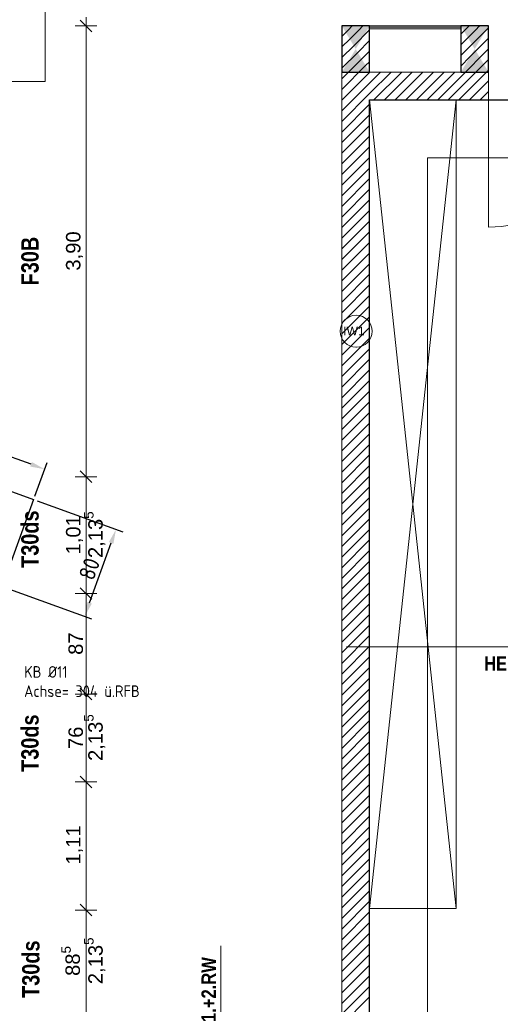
# Model space of a CAD drawing. Header units: millimetres. Extents: x 634730 to 711346, y 362082 to 425615.
# Tile 50 of 160: x 667599 to 671758, y 389757 to 398273. Entities that reach past the tile are written whole.
import ezdxf
from ezdxf.enums import TextEntityAlignment as Align

# ---------------------------------------------------------------- set-up
doc = ezdxf.new("R2010")
doc.units = ezdxf.units.MM
doc.header["$LTSCALE"] = 50
for name, pattern in [('Strichlinie', [0.4, 0.3, -0.1]), ('Strichlinie_ lang', [0.529167, 0.3175, -0.211667]), ('Strichpunktlinie', [0.335139, 0.176389, -0.088194, 0, -0.070556])]:
    doc.linetypes.add(name, pattern=pattern)
for name, color, linetype in [('1_DB-Lüftung', 30, 'Continuous'), ('1_EG', 7, 'Continuous'), ('A_Bemaßung', 7, 'Continuous'), ('A_Beschriftung', 7, 'Continuous'), ('A_Brandschutz', 7, 'Continuous'), ('A_Dach Belag', 7, 'Continuous'), ('A_Decken', 7, 'Continuous'), ('A_Deckenspiegel', 7, 'Continuous'), ('A_Möblierung fest', 7, 'Continuous'), ('A_Raumflächen', 7, 'Continuous'), ('A_Statik', 7, 'Continuous'), ('A_Wände', 7, 'Continuous')]:
    doc.layers.add(name, color=color, linetype=linetype)
doc.styles.add('ERSTELLTER_STIL_1', font='ARIALN.TTF')
doc.styles.add('ERSTELLTER_STIL_2', font='ARIALNB.TTF')
doc.styles.add('ROMAN', font='ISOCP')
doc.styles.get("Standard").update_dxf_attribs({"font": 'isocp.shx', "height": 140})
doc.dimstyles.get("Standard").update_dxf_attribs({"dimtxt": 0.115, "dimasz": 0.0575, "dimexe": 0.1, "dimexo": 0.125, "dimgap": 0.09, "dimtad": 1, "dimdec": 4, "dimzin": 1, "dimdsep": 46, "dimtxsty": 'ROMAN', "dimblk1": 'OBLIQUE', "dimblk2": 'OBLIQUE', "dimsah": 1, "dimcen": 0.0762, "dimaunit": 1, "dimadec": 0, "dimazin": 0, "dimtfac": 1, "dimtdec": 4, "dimtofl": 0, "dimtmove": 2, "dimatfit": 3, "dimfxl": 1, "dimtolj": 1, "dimtzin": 1, "dimarcsym": 0})

# ---------------------------------------------------------------- blocks, each defined once
blk = doc.blocks.new('*D949')
at = {"layer": '1_EG', "color": 0, "lineweight": -2, "transparency": 16777216}
for p, q in [((667749.3, 394111.3), (668491.8, 393843.8)), ((668204.2, 393230), (668390.6, 393747.4)), ((667478.1, 393358.7), (668220.6, 393091.2))]:
    blk.add_line(p, q, dxfattribs=at)
at = {"layer": '1_EG', "color": 0, "transparency": 16777216}
for points in [[(668371, 393754.4), (668410.2, 393740.3), (668433, 393865)], [(668184.6, 393237), (668223.8, 393222.9), (668161.8, 393112.4)]]:
    blk.add_solid(points, dxfattribs=at)
at = {"layer": 'Defpoints', "color": 0, "transparency": 16777216}
for p in [(667719.9, 394121.9), (668433, 393865), (667448.7, 393369.3)]:
    blk.add_point(p, dxfattribs=at)
at = {"layer": '1_EG', "color": 0, "transparency": 16777216, "insert": (668202.2, 393523), "char_height": 140, "attachment_point": 5, "rotation": 70.18369}
blk.add_mtext('80', dxfattribs=at)
blk = doc.blocks.new('*D950')
at = {"layer": '1_EG', "color": 0, "lineweight": -2, "transparency": 16777216}
for p, q in [((665343.5, 395019.8), (665449.9, 395312)), ((667698.1, 394427.5), (665546, 395210.5)), ((667730.6, 394151.3), (667836.9, 394443.5))]:
    blk.add_line(p, q, dxfattribs=at)
at = {"layer": '1_EG', "color": 0, "transparency": 16777216}
for points in [[(665553.1, 395230.1), (665538.8, 395191), (665428.5, 395253.3)], [(667705.2, 394447.1), (667691, 394407.9), (667815.5, 394384.8)]]:
    blk.add_solid(points, dxfattribs=at)
at = {"layer": 'Defpoints', "color": 0, "transparency": 16777216}
for p in [(665428.5, 395253.3), (665332.9, 394990.4), (667719.9, 394121.9)]:
    blk.add_point(p, dxfattribs=at)
at = {"layer": '1_EG', "color": 0, "transparency": 16777216, "insert": (666656.6, 394914.2), "char_height": 140, "attachment_point": 5, "rotation": 340.00643}
blk.add_mtext('254', dxfattribs=at)
blk = doc.blocks.new('A$C85d2cf1a')
at = {"layer": 'A_Bemaßung', "color": 7, "linetype": 'Continuous', "lineweight": 13}
for p, q in [((22.1915, 36.1371), (22.1915, 36.2121)), ((22.2852, 36.1371), (22.0977, 36.1371)), ((22.2415, 36.0871), (22.1415, 36.1871)), ((22.1915, 32.2374), (22.1915, 36.1371)), ((22.1415, 32.2874), (22.2415, 32.1874)), ((22.1415, 32.2874), (22.2415, 32.1874)), ((22.2852, 32.2374), (22.0977, 32.2374)), ((22.2852, 32.2374), (22.0977, 32.2374)), ((22.1915, 31.2274), (22.1915, 32.2374)), ((22.1415, 31.2774), (22.2415, 31.1774)), ((22.1415, 31.2774), (22.2415, 31.1774)), ((22.2852, 31.2274), (22.0977, 31.2274)), ((22.2852, 31.2274), (22.0977, 31.2274)), ((22.1915, 30.3574), (22.1915, 31.2274)), ((22.1415, 30.4074), (22.2415, 30.3074)), ((22.1415, 30.4074), (22.2415, 30.3074)), ((22.2852, 30.3574), (22.0977, 30.3574)), ((22.2852, 30.3574), (22.0977, 30.3574)), ((22.1915, 29.5974), (22.1915, 30.3574)), ((22.1415, 29.6474), (22.2415, 29.5474)), ((22.1415, 29.6474), (22.2415, 29.5474)), ((22.2852, 29.5974), (22.0977, 29.5974)), ((22.2852, 29.5974), (22.0977, 29.5974)), ((22.1915, 28.4891), (22.1915, 29.5974)), ((22.1415, 28.5391), (22.2415, 28.4391)), ((22.1415, 28.5391), (22.2415, 28.4391)), ((22.2852, 28.4891), (22.0977, 28.4891)), ((22.2852, 28.4891), (22.0977, 28.4891)), ((22.1915, 27.6041), (22.1915, 28.4891))]:
    blk.add_line(p, q, dxfattribs=at)
at = {"layer": 'A_Beschriftung', "color": 7, "linetype": 'Continuous', "lineweight": 13}
for p in [(24.5288, 33.3567), (24.5288, 33.3576)]:
    blk.add_line(p, (24.5288, 33.3576), dxfattribs=at)
at = {"layer": 'A_Beschriftung', "color": 7, "linetype": 'Continuous', "lineweight": 13, "flags": 128}
blk.add_lwpolyline([(24.6671, 33.4959, 1), (24.3905, 33.4959, 1)], format="xyb", close=True, dxfattribs=at)
at = {"layer": 'A_Brandschutz', "color": 1, "linetype": 'Continuous', "lineweight": 18}
blk.add_line((23.3581, 28.1787), (23.3565, 27.3672), dxfattribs=at)
at = {"layer": 'A_Dach Belag', "color": 7, "linetype": 'Strichlinie_ lang', "lineweight": 18}
for p, q in [((21.8386, 35.6573), (21.8386, 42.5836)), ((6.8406, 35.6573), (21.8386, 35.6573))]:
    blk.add_line(p, q, dxfattribs=at)
at = {"layer": 'A_Decken', "color": 7, "linetype": 'Strichlinie_ lang', "lineweight": 25}
for p, q in [((24.6449, 27.0333), (24.6449, 35.4974)), ((24.6449, 35.4974), (38.2849, 35.4974))]:
    blk.add_line(p, q, dxfattribs=at)
at = {"layer": 'A_Deckenspiegel', "color": 7, "linetype": 'Strichlinie', "lineweight": 13}
for p, q in [((25.1449, 34.9973), (30.8449, 34.9973)), ((25.1449, 27.3445), (25.1449, 34.9973))]:
    blk.add_line(p, q, dxfattribs=at)
at = {"layer": 'A_Möblierung fest', "color": 7, "linetype": 'Continuous', "lineweight": 18}
for p, q in [((24.6449, 35.4974), (24.6447, 28.5021)), ((24.6447, 28.5021), (25.3949, 35.4974)), ((25.3896, 35.4974), (24.6449, 35.4974)), ((25.3947, 28.5021), (24.6449, 35.4974)), ((25.3947, 28.5021), (25.3949, 35.4974)), ((24.6447, 28.5021), (25.3947, 28.5021))]:
    blk.add_line(p, q, dxfattribs=at)
at = {"layer": 'A_Statik', "color": 7, "linetype": 'Strichpunktlinie', "lineweight": 13}
blk.add_line((24.4449, 30.7677), (31.4649, 30.7677), dxfattribs=at)
at = {"layer": 'A_Wände', "color": 7, "linetype": 'Continuous', "lineweight": 18}
for p, q in [((24.4049, 36.1374), (24.6449, 36.1374)), ((24.4049, 36.1374), (24.4049, 27.0333)), ((24.6449, 36.1249), (24.6449, 36.1374)), ((24.6449, 36.1249), (24.6449, 36.1374)), ((25.4349, 36.1374), (24.6449, 36.1374)), ((24.6449, 36.1124), (24.6449, 36.1249)), ((25.4349, 36.1249), (24.6449, 36.1249)), ((24.6449, 36.1124), (24.6449, 36.1249)), ((24.6449, 35.7374), (24.6449, 36.1124)), ((25.4349, 36.1124), (24.6449, 36.1124)), ((24.6449, 35.7374), (24.6449, 36.1124)), ((25.4349, 36.1249), (25.4349, 36.1374)), ((25.4349, 36.1249), (25.4349, 36.1374)), ((25.6749, 36.1374), (25.4349, 36.1374)), ((25.4349, 36.1124), (25.4349, 36.1249)), ((25.4349, 36.1124), (25.4349, 36.1249)), ((25.4349, 35.7374), (25.4349, 36.1124)), ((25.4349, 35.7374), (25.4349, 36.1124)), ((25.6749, 35.7374), (25.6749, 36.1374)), ((25.4349, 35.7374), (24.6449, 35.7374)), ((24.6449, 35.7374), (25.4349, 35.7374)), ((25.6749, 35.7374), (25.6749, 35.4974)), ((25.6749, 35.7374), (25.6749, 35.4974)), ((24.6449, 35.4974), (25.4349, 35.4974)), ((24.6449, 27.0333), (24.6449, 35.4974)), ((25.6749, 35.4974), (25.4349, 35.4974)), ((25.6749, 35.4974), (25.6749, 34.3974))]:
    blk.add_line(p, q, dxfattribs=at)
at = {"layer": 'A_Wände', "color": 8, "linetype": 'Continuous', "lineweight": 18}
for p, q in [((24.4389, 36.0807), (24.4706, 36.1124)), ((24.4706, 36.1124), (24.4831, 36.1249)), ((24.4733, 36.0232), (24.5625, 36.1124)), ((24.4831, 36.1249), (24.4956, 36.1374)), ((24.5625, 36.1124), (24.575, 36.1249)), ((24.575, 36.1249), (24.5875, 36.1374)), ((24.6589, 36.1138), (24.6589, 36.1138)), ((24.6964, 36.1138), (24.6964, 36.1138)), ((24.7339, 36.1138), (24.7339, 36.1138)), ((24.7714, 36.1138), (24.7714, 36.1138)), ((24.8089, 36.1138), (24.8089, 36.1138)), ((24.8464, 36.1138), (24.8464, 36.1138)), ((24.8839, 36.1138), (24.8839, 36.1138)), ((24.9214, 36.1138), (24.9214, 36.1138)), ((24.9589, 36.1138), (24.9589, 36.1138)), ((24.9964, 36.1138), (24.9964, 36.1138)), ((25.0339, 36.1138), (25.0339, 36.1138)), ((25.0714, 36.1138), (25.0714, 36.1138)), ((25.1089, 36.1138), (25.1089, 36.1138)), ((25.1464, 36.1138), (25.1464, 36.1138)), ((25.1839, 36.1138), (25.1839, 36.1138)), ((25.2214, 36.1138), (25.2214, 36.1138)), ((25.2589, 36.1138), (25.2589, 36.1138)), ((25.2964, 36.1138), (25.2964, 36.1138)), ((25.3339, 36.1138), (25.3339, 36.1138)), ((25.3714, 36.1138), (25.3714, 36.1138)), ((25.4089, 36.1138), (25.4089, 36.1138)), ((25.4349, 36.0655), (25.4817, 36.1124)), ((25.4349, 35.9736), (25.5736, 36.1124)), ((25.4817, 36.1124), (25.4942, 36.1249)), ((25.4942, 36.1249), (25.5067, 36.1374)), ((25.5736, 36.1124), (25.5861, 36.1249)), ((25.5861, 36.1249), (25.5986, 36.1374)), ((25.6513, 36.0981), (25.6749, 36.1217)), ((24.4049, 36.0467), (24.4389, 36.0807)), ((24.5078, 35.9658), (24.6449, 36.1028)), ((25.4349, 35.8817), (25.6513, 36.0981)), ((25.5134, 35.8683), (25.6749, 36.0298)), ((24.4049, 35.9548), (24.4733, 36.0232)), ((24.4049, 35.8628), (24.5078, 35.9658)), ((24.5423, 35.9083), (24.6449, 36.0109)), ((24.4049, 35.7709), (24.5423, 35.9083)), ((24.5768, 35.8509), (24.6449, 35.919)), ((25.4349, 35.6978), (25.6749, 35.9378)), ((25.4349, 35.7898), (25.5134, 35.8683)), ((24.4049, 35.679), (24.5768, 35.8509)), ((24.4049, 35.5871), (24.6112, 35.7934)), ((24.6112, 35.7934), (24.6449, 35.8271)), ((25.4349, 35.6059), (25.6749, 35.8459)), ((24.4049, 35.4951), (24.6449, 35.7351)), ((24.6449, 35.7351), (24.6471, 35.7374)), ((24.6449, 35.6432), (24.739, 35.7374)), ((24.6449, 35.5513), (24.8309, 35.7374)), ((24.6829, 35.4974), (24.9229, 35.7374)), ((24.7748, 35.4974), (25.0148, 35.7374)), ((24.8667, 35.4974), (25.1067, 35.7374)), ((24.9586, 35.4974), (25.1986, 35.7374)), ((25.0506, 35.4974), (25.2906, 35.7374)), ((25.1425, 35.4974), (25.3825, 35.7374)), ((25.2344, 35.4974), (25.4349, 35.6978)), ((25.4349, 35.514), (25.6749, 35.754)), ((24.4049, 35.4032), (24.6449, 35.6432)), ((25.3263, 35.4974), (25.4349, 35.6059)), ((25.5102, 35.4974), (25.6749, 35.6621)), ((24.4049, 35.3113), (24.6449, 35.5513)), ((25.6021, 35.4974), (25.6749, 35.5701)), ((24.4049, 35.2194), (24.6449, 35.4594)), ((25.4183, 35.4974), (25.4349, 35.514)), ((24.4049, 35.1274), (24.6449, 35.3674)), ((24.4049, 35.0355), (24.6449, 35.2755)), ((24.4049, 34.9436), (24.6449, 35.1836)), ((24.4049, 34.8517), (24.6449, 35.0917)), ((24.4049, 34.7597), (24.6449, 34.9997)), ((24.4049, 34.6678), (24.6449, 34.9078)), ((24.4049, 34.5759), (24.6449, 34.8159)), ((24.4049, 34.484), (24.6449, 34.724)), ((24.4049, 34.3921), (24.6449, 34.6321)), ((24.4049, 34.3001), (24.6449, 34.5401)), ((24.4049, 34.2082), (24.6449, 34.4482)), ((24.4049, 34.1163), (24.6449, 34.3563)), ((24.4049, 34.0244), (24.6449, 34.2644)), ((24.4049, 33.9324), (24.6449, 34.1724)), ((24.4049, 33.8405), (24.6449, 34.0805)), ((24.4049, 33.7486), (24.6449, 33.9886)), ((24.4049, 33.6567), (24.6449, 33.8967)), ((24.4049, 33.5647), (24.6449, 33.8047)), ((24.4049, 33.4728), (24.6449, 33.7128)), ((24.4049, 33.3809), (24.6449, 33.6209)), ((24.4049, 33.289), (24.6449, 33.529)), ((24.4049, 33.197), (24.6449, 33.437)), ((24.4049, 33.1051), (24.6449, 33.3451)), ((24.4049, 33.0132), (24.6449, 33.2532)), ((24.4049, 32.9213), (24.6449, 33.1613)), ((24.4049, 32.8293), (24.6449, 33.0693)), ((24.4049, 32.7374), (24.6449, 32.9774)), ((24.4049, 32.6455), (24.6449, 32.8855)), ((24.4049, 32.5536), (24.6449, 32.7936)), ((24.4049, 32.4617), (24.6449, 32.7017)), ((24.4049, 32.3697), (24.6449, 32.6097)), ((24.4049, 32.2778), (24.6449, 32.5178)), ((24.4049, 32.1859), (24.6449, 32.4259)), ((24.4049, 32.094), (24.6449, 32.334)), ((24.4049, 32.002), (24.6449, 32.242)), ((24.4049, 31.9101), (24.6449, 32.1501)), ((24.4049, 31.8182), (24.6449, 32.0582)), ((24.4049, 31.7263), (24.6449, 31.9663)), ((24.4049, 31.6343), (24.6449, 31.8743)), ((24.4049, 31.5424), (24.6449, 31.7824)), ((24.4049, 31.4505), (24.6449, 31.6905)), ((24.4049, 31.3586), (24.6449, 31.5986)), ((24.4049, 31.2666), (24.6449, 31.5066)), ((24.4049, 31.1747), (24.6449, 31.4147)), ((24.4049, 31.0828), (24.6449, 31.3228)), ((24.4049, 30.9909), (24.6449, 31.2309)), ((24.4049, 30.8989), (24.6449, 31.1389)), ((24.4049, 30.807), (24.6449, 31.047)), ((24.4049, 30.7151), (24.6449, 30.9551)), ((24.4049, 30.6232), (24.6449, 30.8632)), ((24.4049, 30.5312), (24.6449, 30.7712)), ((24.4049, 30.4393), (24.6449, 30.6793)), ((24.4049, 30.3474), (24.6449, 30.5874)), ((24.4049, 30.2555), (24.6449, 30.4955)), ((24.4049, 30.1636), (24.6449, 30.4036)), ((24.4049, 30.0716), (24.6449, 30.3116)), ((24.4049, 29.9797), (24.6449, 30.2197)), ((24.4049, 29.8878), (24.6449, 30.1278)), ((24.4049, 29.7959), (24.6449, 30.0359)), ((24.4049, 29.7039), (24.6449, 29.9439)), ((24.4049, 29.612), (24.6449, 29.852)), ((24.4049, 29.5201), (24.6449, 29.7601)), ((24.4049, 29.4282), (24.6449, 29.6682)), ((24.4049, 29.3362), (24.6449, 29.5762)), ((24.4049, 29.2443), (24.6449, 29.4843)), ((24.4049, 29.1524), (24.6449, 29.3924)), ((24.4049, 29.0605), (24.6449, 29.3005)), ((24.4049, 28.9685), (24.6449, 29.2085)), ((24.4049, 28.8766), (24.6449, 29.1166)), ((24.4049, 28.7847), (24.6449, 29.0247)), ((24.4049, 28.6928), (24.6449, 28.9328)), ((24.4049, 28.6008), (24.6449, 28.8408)), ((24.4049, 28.5089), (24.6449, 28.7489)), ((24.4049, 28.417), (24.6449, 28.657)), ((24.4049, 28.3251), (24.6449, 28.5651)), ((24.4049, 28.2332), (24.6449, 28.4732)), ((24.4049, 28.1412), (24.6449, 28.3812)), ((24.4049, 28.0493), (24.6449, 28.2893)), ((24.4049, 27.9574), (24.6449, 28.1974)), ((24.4049, 27.8655), (24.6449, 28.1055)), ((24.4049, 27.7735), (24.6449, 28.0135)), ((24.4049, 27.6816), (24.6449, 27.9216)), ((24.4049, 27.5897), (24.6449, 27.8297)), ((24.4049, 27.4978), (24.6449, 27.7378))]:
    blk.add_line(p, q, dxfattribs=at)
at = {"layer": 'A_Wände', "color": 7, "linetype": 'Continuous', "lineweight": 13}
blk.add_arc((25.6749, 35.4974), 1.1, 270, 0, dxfattribs=at)
at = {"layer": 'A_Wände', "color": 7, "linetype": 'Continuous', "lineweight": 18}
blk.add_point((25.6749, 35.4974), dxfattribs=at)
at = {"layer": 'A_Bemaßung', "color": 7, "lineweight": 13, "char_height": 0.125, "attachment_point": 7, "rotation": 90, "style": 'ERSTELLTER_STIL_2'}
for s, insert in [('\\A1;{\\pql;\\fArial|b0|i0|c0|p0;\\W1.000000;3,90}', (22.1665, 34.0204)), ('\\A1;{\\pql;\\fArial|b0|i0|c0|p0;\\W1.000000;2,13\\fArial|b0|i0|c0|p0;\\W1.000000;\\A1{\\H.66x;\\S5^  ;}}', (22.3724, 31.5341)), ('\\A1;{\\pql;\\fArial|b0|i0|c0|p0;\\W1.000000;1,01}', (22.1665, 31.5655)), ('\\A1;{\\pql;\\fArial|b0|i0|c0|p0;\\W1.000000;87}', (22.1665, 30.697)), ('\\A1;{\\pql;\\fArial|b0|i0|c0|p0;\\W1.000000;2,13\\fArial|b0|i0|c0|p0;\\W1.000000;\\A1{\\H.66x;\\S5^  ;}}', (22.3724, 29.7791)), ('\\A1;{\\pql;\\fArial|b0|i0|c0|p0;\\W1.000000;76}', (22.1665, 29.882)), ('\\A1;{\\pql;\\fArial|b0|i0|c0|p0;\\W1.000000;1,11}', (22.1665, 28.8828)), ('\\A1;{\\pql;\\fArial|b0|i0|c0|p0;\\W1.000000;2,13\\fArial|b0|i0|c0|p0;\\W1.000000;\\A1{\\H.66x;\\S5^  ;}}', (22.3724, 27.8483)), ('\\A1;{\\pql;\\fArial|b0|i0|c0|p0;\\W1.000000;88\\fArial|b0|i0|c0|p0;\\W1.000000;\\A1{\\H.66x;\\S5^  ;}}', (22.1752, 27.9198))]:
    blk.add_mtext(s, dxfattribs=dict(at, insert=insert))
at = {"layer": 'A_Beschriftung', "color": 7, "style": 'ERSTELLTER_STIL_2'}
blk.add_text('HEB 260 - S235', height=0.125, dxfattribs=at).set_placement((25.636, 30.5596))
blk.add_text('T30ds', height=0.15, rotation=89.99883, dxfattribs=at).set_placement((21.7887, 27.7297))
at = {"layer": 'A_Beschriftung', "color": 7, "lineweight": 13, "char_height": 0.075, "attachment_point": 2, "style": 'ERSTELLTER_STIL_2'}
for insert in [(21.4785, 33.5359), (24.5288, 33.5359)]:
    blk.add_mtext('\\A1;{\\pqc;\\pt0,1;\\fArial|b0|i0|c0|p0;\\W1.000000;IW1\\fArial|b0|i0|c0|p0;\\W1.000000;\\A1{\\H.66x;\\S^  ;}\\fArial|b0|i0|c0|p0;\\W1.000000;\\fArial|b0|i0|c0|p0;\\W1.000000;\\A1{\\H.66x;\\S^  ;}\\fArial|b0|i0|c0|p0;\\W1.000000; \\fArial|b0|i0|c0|p0;\\W1.000000;\\fArial|b0|i0|c0|p0;\\W1.000000;\\fArial|b0|i0|c0|p0;\\W1.000000;\\fArial|b0|i0|c0|p0;\\W1.000000;\\fArial|b0|i0|c0|p0;\\W1.000000;\\fArial|b0|i0|c0|p0;\\W1.000000;\\fArial|b0|i0|c0|p0;\\W1.000000;\\fArial|b0|i0|c0|p0;\\W1.000000;\\fArial|b0|i0|c0|p0;\\W1.000000;\\fArial|b0|i0|c0|p0;\\W1.000000;\\fArial|b0|i0|c0|p0;\\W1.000000;\\fArial|b0|i0|c0|p0;\\W1.000000;\\fArial|b0|i0|c0|p0;\\W1.000000;\\fArial|b0|i0|c0|p0;\\W1.000000;\\fArial|b0|i0|c0|p0;\\W1.000000;\\fArial|b0|i0|c0|p0;\\W1.000000;\\fArial|b0|i0|c0|p0;\\W1.000000;\\fArial|b0|i0|c0|p0;\\W1.000000;\\fArial|b0|i0|c0|p0;\\W1.000000;\\fArial|b0|i0|c0|p0;\\W1.000000;\\fArial|b0|i0|c0|p0;\\W1.000000;\\fArial|b0|i0|c0|p0;\\W1.000000;\\fArial|b0|i0|c0|p0;\\W1.000000;\\fArial|b0|i0|c0|p0;\\W1.000000;\\fArial|b0|i0|c0|p0;\\W1.000000;\\fArial|b0|i0|c0|p0;\\W1.000000;\\fArial|b0|i0|c0|p0;\\W1.000000;\\fArial|b0|i0|c0|p0;\\W1.000000;\\fArial|b0|i0|c0|p0;\\W1.000000;\\fArial|b0|i0|c0|p0;\\W1.000000;\\fArial|b0|i0|c0|p0;\\W1.000000;\\fArial|b0|i0|c0|p0;\\W1.000000;\\fArial|b0|i0|c0|p0;\\W1.000000;\\fArial|b0|i0|c0|p0;\\W1.000000;\\fArial|b0|i0|c0|p0;\\W1.000000;\\fArial|b0|i0|c0|p0;\\W1.000000;\\fArial|b0|i0|c0|p0;\\W1.000000;\\fArial|b0|i0|c0|p0;\\W1.000000;\\fArial|b0|i0|c0|p0;\\W1.000000;\\fArial|b0|i0|c0|p0;\\W1.000000;\\fArial|b0|i0|c0|p0;\\W1.000000;\\fArial|b0|i0|c0|p0;\\W1.000000;\\fArial|b0|i0|c0|p0;\\W1.000000;}', dxfattribs=dict(at, insert=insert))
at = {"layer": 'A_Brandschutz', "color": 1, "true_color": 0xf50000, "style": 'ERSTELLTER_STIL_2'}
blk.add_text('F30B', height=0.15, rotation=89.99883, dxfattribs=at).set_placement((21.7814, 33.8929))
at = {"layer": 'A_Brandschutz', "color": 7, "style": 'ERSTELLTER_STIL_2'}
for p in [(21.7814, 31.4492), (21.7813, 29.6847)]:
    blk.add_text('T30ds', height=0.15, rotation=89.99883, dxfattribs=at).set_placement(p)
at = {"layer": 'A_Brandschutz', "color": 1, "style": 'ERSTELLTER_STIL_2'}
blk.add_text('1.+2.RW', height=0.125, rotation=89.84644, dxfattribs=at).set_placement((23.3146, 27.5212))
at = {"layer": 'A_Möblierung fest', "color": 7, "lineweight": 13, "style": 'ERSTELLTER_STIL_2', "text_generation_flag": 2}
blk.add_attdef('txt', text='', height=0.12, rotation=359.99883, dxfattribs=at).set_placement((23.514, 39.2921), align=Align.MIDDLE_CENTER)
at = {"layer": 'A_Möblierung fest', "color": 7, "lineweight": 13, "style": 'ERSTELLTER_STIL_2'}
blk.add_attdef('txt', text='', height=0.12, dxfattribs=at).set_placement((10.172, 25.6523), align=Align.MIDDLE_CENTER)
at = {"layer": 'A_Raumflächen', "color": 7, "lineweight": 18}
for tag, style, p in [('ROOM_NAME', 'ERSTELLTER_STIL_1', (30.4276, 25.9283)), ('DUMMY_850', 'ERSTELLTER_STIL_1', (31.5414, 25.9585)), ('ROOM_NAME', 'ERSTELLTER_STIL_1', (47.266, 25.9283)), ('DUMMY_850', 'ERSTELLTER_STIL_1', (48.3798, 25.9585)), ('floorCode', 'ERSTELLTER_STIL_2', (30.5258, 25.6828)), ('stFloorCovering', 'ERSTELLTER_STIL_2', (31.0934, 25.6828)), ('floorCode', 'ERSTELLTER_STIL_2', (47.3642, 25.6828)), ('stFloorCovering', 'ERSTELLTER_STIL_2', (47.9319, 25.6828)), ('DUMMY_851', 'ERSTELLTER_STIL_2', (30.5258, 25.4675)), ('DUMMY_851', 'ERSTELLTER_STIL_2', (47.3642, 25.4675)), ('measuredNetAreaCode', 'ERSTELLTER_STIL_2', (30.5258, 25.1917)), ('measuredNetAreaCode', 'ERSTELLTER_STIL_2', (47.3642, 25.1917))]:
    blk.add_attdef(tag, text='', height=0.125, dxfattribs=dict(at, style=style)).set_placement(p, align=Align.TOP_LEFT)

msp = doc.modelspace()

# ---------------------------------------------------------------- linework, layer by layer
at = {"layer": '1_DB-Lüftung', "elevation": 61695}
for points in [[(670626.6, 397819.9), (670626.6, 398219.8), (670386.6, 398219.8), (670386.6, 397819.9)], [(671656.5, 397819.8), (671656.5, 398219.8), (671416.5, 398219.8), (671416.5, 397819.8)]]:
    msp.add_lwpolyline(points, close=True, dxfattribs=at)
at = {"layer": '1_DB-Lüftung'}
for points in [[(670386.6, 397819.9, 61695), (670626.6, 397819.9, 61695), (670626.6, 398219.8, 61695), (670386.6, 398219.8, 61695)], [(671416.5, 397819.8, 61695), (671656.5, 397819.8, 61695), (671656.5, 398219.8, 61695), (671416.5, 398219.8, 61695)]]:
    msp.add_solid(points, dxfattribs=at)
at = {"layer": '1_EG', "elevation": 62197.4}
msp.add_lwpolyline([(665061.7, 394237.9), (665332.9, 394990.4), (667719.9, 394121.9), (667448.7, 393369.3)], close=True, dxfattribs=at)

# ---------------------------------------------------------------- texts
at = {"layer": '1_DB-Lüftung', "insert": (667637.4, 392681.9, 61689.3), "char_height": 100, "attachment_point": 1}
msp.add_mtext_dynamic_manual_height_columns('\\A1;KB %%C11\\PAchse= 304 ü.RFB', width=1402.489, gutter_width=700, heights=[371.8], dxfattribs=at)

# ---------------------------------------------------------------- dimensions: what is measured, and where the dimension line sits
at = {"layer": '1_EG'}
for p1, p2, distance, picture, middle in [((667719.9, 394121.9, 62197.4), (665332.9, 394990.4, 62197.4), -279.7, '*D950', (666656.6, 394914.2, 62197.4)), ((667448.7, 393369.3, 62197.4), (667719.9, 394121.9, 62197.4), -758, '*D949', (668202.2, 393523, 62197.4))]:
    dim = msp.add_aligned_dim(p1=p1, p2=p2, distance=distance, dimstyle='Standard', override={"dimscale": 50, "dimtxt": 130, "dimasz": 2.5, "dimexe": 1.25, "dimexo": 0.625, "dimgap": 0.625, "dimdec": 0, "dimlfac": 0.1, "dimzin": 8, "dimdsep": 44, "dimtxsty": 'Standard', "dimsah": 0, "dimcen": 2.5, "dimaunit": 0, "dimtdec": 0, "dimtofl": 1, "dimtmove": 0, "dimtolj": 0, "dimtzin": 8}, dxfattribs=at)
    dim.commit()
    dim.dimension.update_dxf_attribs({"geometry": picture, "text_midpoint": middle})

# ---------------------------------------------------------------- next in the draw order: block references
at = {"layer": '1_EG', "xscale": 1000, "yscale": 1000, "zscale": 1000}
msp.add_blockref('A$C85d2cf1a', (645981.7, 362082.4, 41515.3), dxfattribs=at)

doc.saveas('drawing.dxf')
